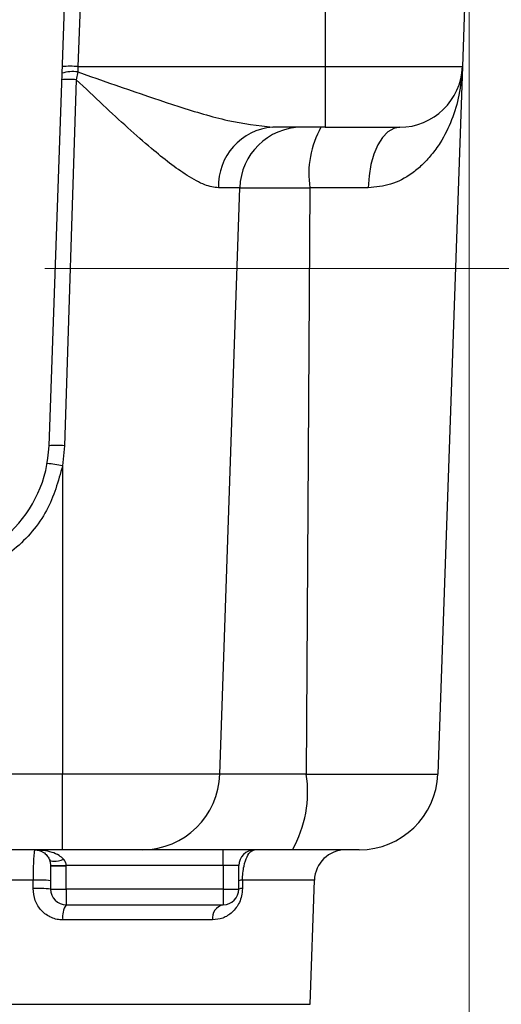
# Model space of a CAD drawing. Header units: millimetres. Extents: x 15 to 415, y 5 to 292.
# Tile 9 of 45: x 198.5 to 204.64, y 81.42 to 93.96. Entities that reach past the tile are written whole.
import ezdxf

# ---------------------------------------------------------------- set-up
doc = ezdxf.new("R2010")
doc.units = ezdxf.units.MM
doc.styles.add('SLDTEXTSTYLE0', font='TXT', dxfattribs={"width": 0.75})
doc.dimstyles.new('SLDDIMSTYLE0', dxfattribs={"dimtxt": 3.527778, "dimasz": 3.302, "dimexe": 0, "dimexo": 0.0625, "dimgap": 0.881944, "dimtad": 1, "dimdec": 1, "dimlfac": 2.5, "dimrnd": 1e-09, "dimzin": 4, "dimdsep": 46, "dimtxsty": 'SLDTEXTSTYLE0', "dimsah": 1, "dimcen": 0.09, "dimadec": 0, "dimazin": 1, "dimtfac": 1, "dimtdec": 1, "dimtofl": 0, "dimtmove": 0, "dimatfit": 3, "dimfxl": 1, "dimfrac": 2, "dimtolj": 1, "dimtzin": 12, "dimarcsym": 0})
doc.dimstyles.new('SLDDIMSTYLE1', dxfattribs={"dimtxt": 3.527778, "dimasz": 3.302, "dimexe": 0, "dimexo": 0.0625, "dimgap": 0.881944, "dimtad": 1, "dimdec": 1, "dimlfac": 2.5, "dimrnd": 1e-09, "dimzin": 12, "dimdsep": 46, "dimtxsty": 'SLDTEXTSTYLE0', "dimsah": 1, "dimcen": 0.09, "dimadec": 0, "dimazin": 3, "dimtfac": 1, "dimtdec": 1, "dimtmove": 0, "dimatfit": 0, "dimfxl": 1, "dimfrac": 2, "dimtolj": 1, "dimtzin": 12, "dimarcsym": 0})
doc.dimstyles.new('SLDDIMSTYLE2', dxfattribs={"dimtxt": 3.527778, "dimasz": 3.302, "dimexe": 0, "dimexo": 0.0625, "dimgap": 0.881944, "dimtad": 1, "dimdec": 1, "dimlfac": 2.5, "dimrnd": 1e-09, "dimzin": 12, "dimdsep": 46, "dimtxsty": 'SLDTEXTSTYLE0', "dimsah": 1, "dimcen": 0.09, "dimadec": 0, "dimazin": 3, "dimtfac": 1, "dimtdec": 1, "dimtofl": 0, "dimtmove": 0, "dimatfit": 3, "dimfxl": 1, "dimfrac": 2, "dimtolj": 1, "dimtzin": 12, "dimarcsym": 0})
doc.dimstyles.new('SLDDIMSTYLE4', dxfattribs={"dimtxt": 3.527778, "dimasz": 3.302, "dimexe": 0, "dimexo": 0.0625, "dimgap": 0.881944, "dimtad": 1, "dimlfac": 2.5, "dimrnd": 1e-09, "dimzin": 4, "dimdsep": 46, "dimtxsty": 'SLDTEXTSTYLE0', "dimsah": 1, "dimcen": 0.09, "dimadec": 0, "dimazin": 1, "dimtfac": 1, "dimtofl": 0, "dimtmove": 0, "dimatfit": 3, "dimfxl": 1, "dimfrac": 2, "dimtolj": 1, "dimtzin": 12, "dimarcsym": 0})

# ---------------------------------------------------------------- blocks, each defined once
blk = doc.blocks.new('_D')
at = {"color": 7, "linetype": 'Continuous', "lineweight": 0}
for p, q in [((219.658, 100.788), (219.658, 114.005)), ((198.825, 100.788), (220.658, 100.788)), ((219.658, 100.788), (219.658, 90.788)), ((198.825, 90.788), (220.658, 90.788))]:
    blk.add_line(p, q, dxfattribs=at)
at = {"color": 7, "linetype": 'Continuous', "lineweight": 18}
for points in [[(219.658, 100.788), (219.15, 97.486), (220.166, 97.486)], [(219.658, 90.788), (220.166, 94.09), (219.15, 94.09)]]:
    blk.add_solid(points, dxfattribs=at)
at = {"color": 7, "linetype": 'Continuous', "lineweight": 18, "insert": (215.111, 104.882), "char_height": 3.5278, "attachment_point": 1, "rotation": 90, "style": 'SLDTEXTSTYLE0'}
blk.add_mtext('25.0', dxfattribs=at)
blk = doc.blocks.new('_D_1')
at = {"color": 7, "linetype": 'Continuous', "lineweight": 0}
for p, q in [((204.231, 94.788), (204.231, 65.399)), ((198.198, 73.219), (198.198, 65.399)), ((198.198, 66.399), (191.848, 66.399)), ((198.198, 66.399), (204.231, 66.399)), ((204.231, 66.399), (218.22, 66.399))]:
    blk.add_line(p, q, dxfattribs=at)
at = {"color": 7, "linetype": 'Continuous', "lineweight": 18}
for points in [[(198.198, 66.399), (194.896, 66.907), (194.896, 65.891)], [(204.231, 66.399), (207.533, 65.891), (207.533, 66.907)]]:
    blk.add_solid(points, dxfattribs=at)
at = {"color": 7, "linetype": 'Continuous', "lineweight": 18, "insert": (209.097, 70.947), "char_height": 3.5278, "attachment_point": 1, "style": 'SLDTEXTSTYLE0'}
blk.add_mtext('15.1', dxfattribs=at)
blk = doc.blocks.new('_D_2')
at = {"color": 7, "linetype": 'Continuous', "lineweight": 0}
for p, q in [((204.231, 94.788), (204.231, 56.288)), ((196.025, 87.988), (196.025, 56.288)), ((196.025, 57.288), (189.675, 57.288)), ((196.025, 57.288), (204.231, 57.288)), ((204.231, 57.288), (218.22, 57.288))]:
    blk.add_line(p, q, dxfattribs=at)
at = {"color": 7, "linetype": 'Continuous', "lineweight": 18}
for points in [[(196.025, 57.288), (192.723, 57.796), (192.723, 56.78)], [(204.231, 57.288), (207.533, 56.78), (207.533, 57.796)]]:
    blk.add_solid(points, dxfattribs=at)
at = {"color": 7, "linetype": 'Continuous', "lineweight": 18, "insert": (209.097, 61.835), "char_height": 3.5278, "attachment_point": 1, "style": 'SLDTEXTSTYLE0'}
blk.add_mtext('20.5', dxfattribs=at)
blk = doc.blocks.new('_D_3')
at = {"color": 7, "linetype": 'Continuous', "lineweight": 0}
for p, q in [((189.365, 94.788), (189.365, 47.399)), ((204.231, 94.788), (204.231, 47.399)), ((189.365, 48.399), (204.231, 48.399)), ((204.231, 48.399), (218.22, 48.399))]:
    blk.add_line(p, q, dxfattribs=at)
at = {"color": 7, "linetype": 'Continuous', "lineweight": 18}
for points in [[(189.365, 48.399), (192.667, 47.891), (192.667, 48.907)], [(204.231, 48.399), (200.929, 48.907), (200.929, 47.891)]]:
    blk.add_solid(points, dxfattribs=at)
at = {"color": 7, "linetype": 'Continuous', "lineweight": 18, "insert": (209.097, 52.947), "char_height": 3.5278, "attachment_point": 1, "style": 'SLDTEXTSTYLE0'}
blk.add_mtext('37.2', dxfattribs=at)
blk = doc.blocks.new('_D_7')
at = {"color": 7, "linetype": 'Continuous', "lineweight": 0}
for p, q in [((228.043, 90.788), (228.043, 106.558)), ((198.825, 90.788), (229.043, 90.788)), ((228.043, 76.468), (228.043, 90.788)), ((201.318, 76.468), (229.043, 76.468))]:
    blk.add_line(p, q, dxfattribs=at)
at = {"color": 7, "linetype": 'Continuous', "lineweight": 18}
for points in [[(228.043, 90.788), (227.535, 87.486), (228.551, 87.486)], [(228.043, 76.468), (228.551, 79.77), (227.535, 79.77)]]:
    blk.add_solid(points, dxfattribs=at)
at = {"color": 7, "linetype": 'Continuous', "lineweight": 18, "insert": (223.495, 94.828), "char_height": 3.5278, "attachment_point": 1, "rotation": 90, "style": 'SLDTEXTSTYLE0'}
blk.add_mtext('35.80', dxfattribs=at)

msp = doc.modelspace()

# ---------------------------------------------------------------- linework, layer by layer
at = {"color": 7, "linetype": 'Continuous', "lineweight": 25}
for p, q in [((198.878556, 88.532423), (199.131935, 95.788263)), ((199.331813, 95.788263), (199.247029, 93.360343)), ((202.397953, 95.788263), (202.397953, 93.360343)), ((204.23097, 95.788263), (204.146185, 93.360343)), ((199.244036, 93.291786), (199.226271, 93.193447)), ((199.247029, 93.360343), (199.244036, 93.291786)), ((199.247029, 93.360343), (202.397953, 93.360343)), ((202.397953, 93.360343), (204.146185, 93.360343)), ((202.397953, 93.360343), (202.397953, 92.588263)), ((204.146185, 93.360343), (203.831655, 84.353363)), ((199.226271, 93.193447), (199.076156, 88.532423)), ((202.397953, 92.588263), (201.729596, 92.588263)), ((201.309615, 91.816182), (201.037468, 91.816182)), ((201.053097, 84.353363), (201.309615, 91.816182)), ((201.309615, 91.816182), (202.202831, 91.816182)), ((202.202831, 91.816182), (202.156841, 84.353363)), ((202.946449, 91.816182), (202.202831, 91.816182)), ((199.076156, 88.532423), (199.051312, 88.27777)), ((199.051312, 88.27777), (199.051312, 84.353363)), ((199.051312, 84.353363), (192.997953, 84.353363)), ((201.053097, 84.353363), (199.051312, 84.353363)), ((199.051312, 83.388263), (199.051312, 84.353363)), ((202.156841, 84.353363), (201.053097, 84.353363)), ((202.156841, 84.353363), (203.831655, 84.353363)), ((199.051312, 83.388263), (192.997953, 83.388263)), ((201.097953, 83.188263), (201.097953, 83.388263)), ((198.897948, 83.186897), (199.097943, 83.188263)), ((198.897948, 83.186897), (198.897953, 83.185456)), ((198.897953, 83.185456), (199.097953, 83.185456)), ((198.897953, 83.185456), (198.897953, 82.888263)), ((201.097953, 83.188263), (199.097943, 83.188263)), ((199.097953, 83.185456), (199.097943, 83.188263)), ((199.097953, 82.888263), (199.097953, 83.185456)), ((201.297953, 83.188263), (201.097953, 83.188263)), ((201.097953, 83.188263), (201.097953, 82.888263)), ((201.297953, 82.888263), (201.297953, 83.188263)), ((198.674503, 83.002222), (197.721402, 83.002222)), ((198.674482, 82.895242), (198.674503, 83.002222)), ((201.343184, 83.002222), (201.343048, 82.895242)), ((202.204693, 81.421283), (202.259901, 83.002222)), ((198.897953, 82.888263), (199.097953, 82.888263)), ((201.097953, 82.888263), (199.097953, 82.888263)), ((199.097953, 82.888263), (199.097953, 82.688263)), ((201.097953, 82.888263), (201.297953, 82.888263)), ((201.097953, 82.888263), (201.097953, 82.688263)), ((199.097953, 82.688263), (201.097953, 82.688263)), ((200.961376, 82.495242), (199.055567, 82.495242))]:
    msp.add_line(p, q, dxfattribs=at)
at = {"color": 8, "linetype": 'Continuous', "lineweight": 25}
for p, q in [((202.259901, 83.002222), (201.343184, 83.002222)), ((198.197953, 81.421283), (202.204693, 81.421283))]:
    msp.add_line(p, q, dxfattribs=at)
at = {"color": 7, "linetype": 'Continuous', "lineweight": 25, "flags": 128}
for points in [[(203.346673, 92.588263), (203.27026, 92.573564), (203.196655, 92.53001), (203.128562, 92.459199), (203.068484, 92.363734), (203.018629, 92.247124), (202.980827, 92.113652), (202.956469, 91.968223), (202.946449, 91.816182)], [(198.881153, 83.268498), (198.889222, 83.257786), (198.902712, 83.249889), (198.921203, 83.245051), (198.944125, 83.243422), (198.970767, 83.245051), (199.000305, 83.249889), (199.031826, 83.257786), (199.064353, 83.268498)]]:
    msp.add_lwpolyline(points, dxfattribs=at)
at = {"color": 7, "linetype": 'Continuous', "lineweight": 25}
for centre, radius, start, end in [((199.180119, 92.863128), 0.433398, 81.5191106, 108.2828965), ((199.14709, 91.926509), 1.437313, 86.0128986, 93.9871014), ((203.346673, 93.388263), 0.8, 270, 358), ((199.133797, 91.802366), 1.394151, 86.1967616, 93.8032384), ((201.784782, 91.842523), 0.747779, 94.2323242, 182.0186723), ((202.102612, 91.795006), 0.79328, 90.4356679, 178.470328), ((203.390636, 91.998053), 1.201648, 150.582738, 188.705262), ((197.27953, 88.588263), 1.6, 270, 358), ((198.977356, 87.104339), 1.431498, 86.042378, 93.957622), ((198.747158, 86.860578), 1.449463, 77.8870535, 85.7550571), ((200.061851, 84.379833), 0.9916, 270.4356679, 358.470328), ((200.672087, 84.126024), 1.502058, 330.5826951, 8.705283), ((202.832264, 84.388263), 1, 270, 358), ((201.497953, 83.188263), 0.2, 90, 180), ((202.659657, 82.988263), 0.4, 90, 178), ((198.734711, 81.349507), 1.653811, 84.3353169, 92.0863516), ((201.337583, 82.888471), 0.113889, 87.1814024, 110.3635372), ((198.7347, 81.24235), 1.653989, 84.3355403, 92.0864571), ((199.097953, 82.888263), 0.2, 180, 270), ((201.097953, 82.888263), 0.2, 270, 0), ((201.337472, 82.782105), 0.113275, 87.1783127, 110.4186307), ((199.312609, 82.539962), 0.260903, 145.3603544, 189.8693551), ((201.135139, 82.517121), 0.175135, 102.2589014, 187.1764997)]:
    msp.add_arc(centre, radius, start, end, dxfattribs=at)
for points, knots in [([(199.244036, 93.291786), (199.675218, 93.140859), (200.322204, 92.914392), (201.165749, 92.654665), (201.54184, 92.610374), (201.729596, 92.588263)], [0, 0, 0, 0, 0.500137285, 0.750453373, 1, 1, 1, 1]), ([(204.146185, 93.360343), (204.135959, 93.23827), (204.116699, 93.008369), (204.017186, 92.68104), (203.892347, 92.426771), (203.756579, 92.23701), (203.635185, 92.105859), (203.470088, 91.971059), (203.250894, 91.847393), (203.043428, 91.826124), (202.946449, 91.816182)], [0, 0, 0, 0, 0.18106463, 0.341002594, 0.499304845, 0.590031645, 0.673179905, 0.749136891, 0.882734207, 1, 1, 1, 1]), ([(201.037468, 91.816182), (200.980971, 91.824256), (200.893674, 91.836731), (200.755368, 91.904128), (200.607986, 91.990723), (200.416628, 92.126797), (200.163772, 92.332106), (199.880292, 92.580962), (199.56029, 92.876318), (199.340367, 93.085121), (199.226271, 93.193447)], [0, 0, 0, 0, 0.118066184, 0.182432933, 0.251197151, 0.375925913, 0.500763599, 0.660191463, 0.823708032, 1, 1, 1, 1]), ([(202.397953, 92.588263), (202.522108, 92.588263), (202.770418, 92.588263), (203.036181, 92.588262), (203.196656, 92.588263), (203.256893, 92.588263), (203.283545, 92.588263), (203.304666, 92.588263), (203.337768, 92.588263), (203.343556, 92.588263), (203.346673, 92.588263)], [0, 0, 0, 0, 0.249369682, 0.498739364, 0.629119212, 0.759353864, 0.761275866, 0.776717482, 0.879746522, 1, 1, 1, 1]), ([(199.051312, 88.27777), (198.995942, 88.081823), (198.881673, 87.677442), (198.457172, 87.187947), (197.900467, 86.856364), (197.482183, 86.81519), (197.27953, 86.795242)], [0, 0, 0, 0, 0.242324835, 0.500090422, 0.757801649, 1, 1, 1, 1]), ([(198.697953, 83.388263), (198.696047, 83.385898), (198.693145, 83.382294), (198.687611, 83.349687), (198.681477, 83.282661), (198.675798, 83.153551), (198.674924, 83.051426), (198.674503, 83.002222)], [0, 0, 0, 0, 0.164242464, 0.250253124, 0.499574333, 0.758896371, 1, 1, 1, 1]), ([(199.064353, 83.268498), (199.04553, 83.285277), (199.001482, 83.324543), (198.877617, 83.374806), (198.771706, 83.382739), (198.697953, 83.388263)], [0, 0, 0, 0, 0.18470418, 0.432243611, 1, 1, 1, 1]), ([(198.697953, 83.388263), (198.734784, 83.382738), (198.787674, 83.374806), (198.84987, 83.324545), (198.871787, 83.285278), (198.881153, 83.268498)], [0, 0, 0, 0, 0.567756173, 0.815285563, 1, 1, 1, 1]), ([(200.069391, 83.388263), (200.037564, 83.388263), (199.971875, 83.388263), (199.727931, 83.388263), (199.408065, 83.388263), (199.16775, 83.388263), (199.051312, 83.388263)], [0, 0, 0, 0, 0.242259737, 0.5, 0.757740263, 1, 1, 1, 1]), ([(201.980478, 83.388263), (201.753495, 83.388263), (201.28862, 83.388263), (200.701045, 83.388263), (200.255938, 83.388263), (200.130593, 83.388263), (200.069391, 83.388263)], [0, 0, 0, 0, 0.2441338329, 0.4999999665, 0.7558661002, 1, 1, 1, 1]), ([(201.343184, 83.002222), (201.344452, 83.032899), (201.347055, 83.095848), (201.365501, 83.204168), (201.399844, 83.305183), (201.448443, 83.375572), (201.481603, 83.384072), (201.497953, 83.388263)], [0, 0, 0, 0, 0.139899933, 0.287079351, 0.539031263, 0.77271758, 1, 1, 1, 1]), ([(202.832264, 83.388263), (202.820804, 83.388263), (202.797152, 83.388263), (202.606666, 83.388263), (202.325435, 83.388263), (202.093066, 83.388263), (201.980478, 83.388263)], [0, 0, 0, 0, 0.242259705, 0.499999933, 0.757740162, 1, 1, 1, 1]), ([(198.881153, 83.268498), (198.885884, 83.255948), (198.895209, 83.231213), (198.897044, 83.201523), (198.897948, 83.186897)], [0, 0, 0, 0, 0.50737109, 1, 1, 1, 1]), ([(199.097943, 83.188263), (199.097437, 83.195195), (199.096404, 83.209328), (199.087176, 83.238155), (199.073672, 83.256109), (199.064353, 83.268498)], [0, 0, 0, 0, 0.2298594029, 0.4685711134, 1, 1, 1, 1]), ([(199.055567, 82.495242), (199.030326, 82.496724), (198.97983, 82.499687), (198.907222, 82.524191), (198.84034, 82.561734), (198.763759, 82.629162), (198.691363, 82.740463), (198.680122, 82.84353), (198.674482, 82.895242)], [0, 0, 0, 0, 0.125229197, 0.250535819, 0.375256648, 0.500850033, 0.749561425, 1, 1, 1, 1]), ([(201.343048, 82.895242), (201.340889, 82.864007), (201.336567, 82.801458), (201.306346, 82.71818), (201.264501, 82.647743), (201.196467, 82.573678), (201.095794, 82.509706), (201.006202, 82.500066), (200.961376, 82.495242)], [0, 0, 0, 0, 0.125077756, 0.250473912, 0.370887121, 0.501310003, 0.75049116, 1, 1, 1, 1])]:
    msp.add_open_spline(points, degree=3, knots=knots, dxfattribs=at)

# ---------------------------------------------------------------- dimensions: what is measured, and where the dimension line sits
at = {"color": 7, "linetype": 'Continuous', "lineweight": 18}
for base, p1, dimstyle, picture, middle in [((219.658402, 90.788263), (197.824633, 100.788263), 'SLDDIMSTYLE0', '_D', (219.658402, 109.443533)), ((228.042942, 90.788263), (200.317953, 76.468263), 'SLDDIMSTYLE4', '_D_7', (228.042942, 100.693031))]:
    dim = msp.add_linear_dim(base=base, p1=p1, p2=(197.824633, 90.788263), angle=90, dimstyle=dimstyle, dxfattribs=at)
    dim.commit()
    dim.dimension.update_dxf_attribs({"geometry": picture, "text_midpoint": middle, "dimtype": 160})
for base, p1, dimstyle, picture, middle in [((204.23097, 48.399251), (189.364935, 95.788263), 'SLDDIMSTYLE2', '_D_3', (213.658402, 48.399251)), ((204.23097, 57.287779), (196.024633, 88.988263), 'SLDDIMSTYLE1', '_D_2', (213.658402, 57.287779)), ((204.23097, 66.399251), (198.197953, 74.219343), 'SLDDIMSTYLE1', '_D_1', (213.658402, 66.399251))]:
    dim = msp.add_linear_dim(base=base, p1=p1, p2=(204.23097, 95.788263), dimstyle=dimstyle, dxfattribs=at)
    dim.commit()
    dim.dimension.update_dxf_attribs({"geometry": picture, "text_midpoint": middle, "dimtype": 160})

doc.saveas('drawing.dxf')
